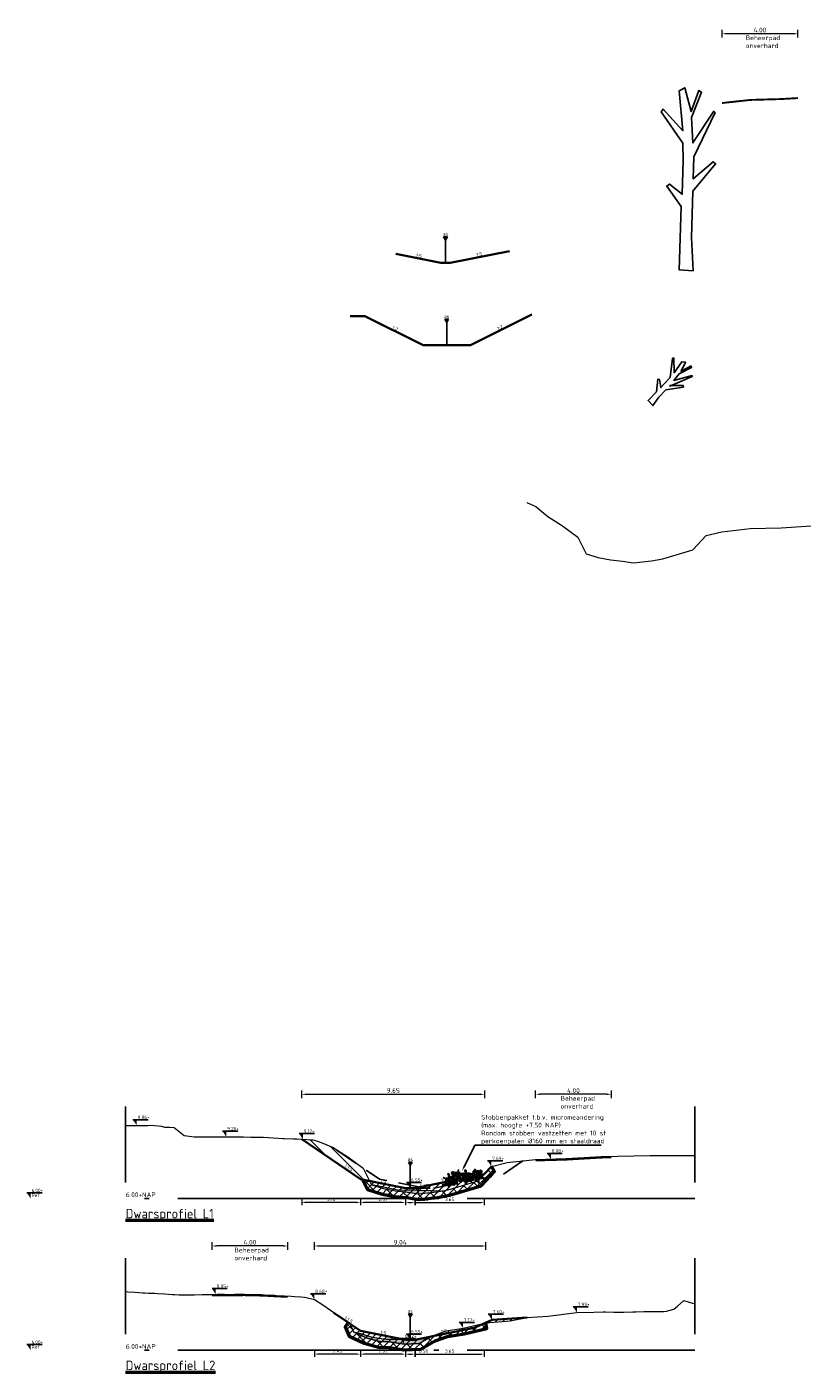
# Model space of a CAD drawing. Header units: metres. Extents: x 199581 to 207779, y 462378 to 466293.
# Tile 130 of 134: x 207393 to 207434, y 466076 to 466147. Entities that reach past the tile are written whole.
import ezdxf
from ezdxf import colors
from ezdxf.entities.mleader import LeaderData, LeaderLine
from ezdxf.enums import TextEntityAlignment as Align
from ezdxf.math import Vec2, Vec3

# ---------------------------------------------------------------- set-up
doc = ezdxf.new("R2010")
doc.units = ezdxf.units.M
for name, pattern in [('AL-NAP_LIJN', [15.25, 12, -1.5, 0.25, -1.5]), ('DASHED2', [0.375, 0.25, -0.125]), ('XX-AFBREEK', [7, 4, -1, 1, -1])]:
    doc.linetypes.add(name, pattern=pattern)
doc.layers.get('0').update_dxf_attribs({"lineweight": 25})
for name, color, linetype, lineweight in [('B-WE-GR-MAAIVELD-G-GRIJS', 253, 'GW-MAAIVELD', 13), ('N-WE-AM-AS-SD', 10, 'Continuous', 25), ('N-WE-GW-GROND_SLIB-GD', 40, 'Continuous', 18), ('N-WE-GW-GRONDWERKLIJN-G', 90, 'Continuous', 50), ('N-WE-GW-MAAIVELD-GD', 90, 'GW-MAAIVELD', 35), ('N-WE-GW-MAAIVELD-MICROMEANDERING-GD', 90, 'DASHED2', 25), ('N-WE-GW-ONTGRAVING-WERK-AD', 253, 'Continuous', 18), ('N-WE-GW-OPHOGING-WERK-AD', 82, 'Continuous', 18), ('X-XX-AL-AFBREEKLIJN-GD', 250, 'XX-AFBREEK', 25), ('X-XX-AL-M', 7, 'Continuous', 18), ('X-XX-AL-NAP-GD', 253, 'AL-NAP_LIJN', 25), ('X-XX-AL-PEILMAAT-BEST-SD', 251, 'Continuous', 25), ('X-XX-AL-PEILMAAT-SD', 7, 'Continuous', 25), ('X-XX-AL-REFERENTIE-T25', 7, 'Continuous', 25), ('X-XX-AL-T18', 10, 'Continuous', 18), ('X-XX-AL-T25', 7, 'Continuous', 25), ('X-XX-AL-T50', 7, 'Continuous', 50)]:
    doc.layers.add(name, color=color, linetype=linetype, lineweight=lineweight)
doc.layers.add('N-WA-OG-BEHEERPAD-AD', color=34, linetype='Continuous', lineweight=25, transparency=0.5)
doc.layers.add('N-WE-GW-GROND_SLIB-AD', color=40, linetype='Continuous', lineweight=18, transparency=0.4)
doc.layers.add('N-WE-GR-STOBBE-SD', color=7, linetype='Continuous', lineweight=25, true_color=0x8f461e)
doc.styles.add('NLCS-ISO', font='NLCS-ISO.ttf')
doc.styles.add('NLCS-ISO-M100-T18', font='NLCS-ISO.ttf', dxfattribs={"height": 0.18})
doc.styles.add('NLCS-ISO-M100-T25', font='NLCS-ISO.ttf', dxfattribs={"height": 0.25})
doc.styles.add('NLCS-ISO-M50-T18', font='isocpeur.ttf', dxfattribs={"height": 0.09})
doc.styles.add('NLCS-ISO-M50-T50', font='NLCS-ISO.ttf', dxfattribs={"height": 0.25})
doc.linetypes.add('GW-MAAIVELD', pattern='A,12,[40,NLCS.SHX,S=1,R=0,X=0,Y=-0.5],12', length=24)
doc.dimstyles.new('NLCS-M100-T18-PIJL_L2_H1', dxfattribs={"dimscale": 0.1, "dimtxt": 2.5, "dimasz": 1.8, "dimexe": 2, "dimexo": 2, "dimgap": 0.7, "dimtad": 1, "dimzin": 0, "dimdsep": 46, "dimtxsty": 'NLCS-ISO-M100-T18', "dimcen": 0, "dimdle": 2, "dimclrd": 256, "dimclre": 256, "dimclrt": 10, "dimadec": 1, "dimazin": 0, "dimtfac": 1, "dimtdec": 3, "dimtofl": 0, "dimtmove": 0, "dimatfit": 3, "dimfxl": 2, "dimfxlon": 1, "dimtfillclr": 256, "dimtolj": 1, "dimtzin": 0, "dimlwd": -1, "dimlwe": -1, "dimarcsym": 0})
doc.dimstyles.new('NLCS-M100-T25-PIJL_L2_H1', dxfattribs={"dimscale": 0.1, "dimtxt": 2.5, "dimasz": 2.5, "dimexe": 2, "dimexo": 2, "dimgap": 0.7, "dimtad": 1, "dimzin": 0, "dimdsep": 46, "dimtxsty": 'NLCS-ISO-M100-T25', "dimcen": 0, "dimdle": 2, "dimclrd": 256, "dimclre": 256, "dimclrt": 256, "dimadec": 1, "dimazin": 0, "dimtfac": 1, "dimtdec": 3, "dimtofl": 0, "dimtmove": 0, "dimatfit": 3, "dimfxl": 2, "dimfxlon": 1, "dimtfillclr": 256, "dimtolj": 1, "dimtzin": 0, "dimlwd": -1, "dimlwe": -1, "dimarcsym": 0})
doc.dimstyles.new('NLCS-M100-T25-PIJL_L2_H2', dxfattribs={"dimscale": 0.1, "dimtxt": 2.5, "dimasz": 2.5, "dimexe": 2, "dimexo": 2, "dimgap": 0.7, "dimtad": 1, "dimzin": 0, "dimdsep": 46, "dimtxsty": 'NLCS-ISO-M100-T25', "dimcen": 0, "dimdle": 2, "dimclrd": 256, "dimclre": 256, "dimclrt": 256, "dimazin": 0, "dimtfac": 1, "dimtdec": 3, "dimtofl": 0, "dimtmove": 0, "dimatfit": 3, "dimfxl": 2, "dimfxlon": 1, "dimtfillclr": 256, "dimtolj": 1, "dimtzin": 0, "dimlwd": -1, "dimlwe": -1, "dimarcsym": 0})
pattern_1 = [(45, (0, 0), (-0.1767766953, 0.1767766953), [])]
pattern_2 = [(135, (0, 0), (-0.3535533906, -0.3535533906), [])]

# ---------------------------------------------------------------- blocks, each defined once
blk = doc.blocks.new('SAM-AS-D')
for p, q in [((0, 3), (-0.25, 3.43)), ((0.25, 3.43), (-0.25, 3.43)), ((0, 0), (0, 3.43)), ((0, 3), (0.25, 3.43))]:
    blk.add_line(p, q)
blk = doc.blocks.new('SAL-PEILMAAT_INFRACAD_R01-SOD')
blk.add_line((-2, 3), (6, 3))
blk.add_solid([(-2, 3), (0, 3), (0, 0)])
at = {"style": 'NLCS-ISO'}
for tag, p in [('...', (0.4, 3.4)), ('REF', (0.4, 0.8))]:
    blk.add_attdef(tag, p, '', height=1.8, dxfattribs=at)
blk = doc.blocks.new('SAL-PEILMAAT_INFRACAD_H01-SOD')
blk.add_line((-2, 3), (6, 3))
blk.add_solid([(-2, 3), (0, 3), (0, 0)])
at = {"style": 'NLCS-ISO'}
blk.add_attdef('...', (0.4, 3.4), '', height=1.8, dxfattribs=at)
blk = doc.blocks.new('*D288')
at = {"layer": 'X-XX-AL-M', "transparency": 16777216}
for p, q in [((207407.44, 466090.89), (207407.44, 466091.29)), ((207407.69, 466091.09), (207416.842, 466091.09)), ((207417.092, 466090.89), (207417.092, 466091.29))]:
    blk.add_line(p, q, dxfattribs=at)
for points in [[(207407.69, 466091.132), (207407.69, 466091.049), (207407.44, 466091.09)], [(207416.842, 466091.132), (207416.842, 466091.049), (207417.092, 466091.09)]]:
    blk.add_solid(points, dxfattribs=at)
at = {"layer": 'X-XX-AL-M', "transparency": 16777216, "insert": (207412.266, 466091.285), "char_height": 0.25, "attachment_point": 5, "style": 'NLCS-ISO-M100-T25'}
blk.add_mtext('\\A1;9.65', dxfattribs=at)
blk = doc.blocks.new('*D290')
at = {"layer": 'X-XX-AL-M', "transparency": 16777216}
for p, q in [((207429.593, 466146.814), (207429.593, 466147.214)), ((207433.592, 466146.814), (207433.592, 466147.214)), ((207433.342, 466147.014), (207429.843, 466147.014))]:
    blk.add_line(p, q, dxfattribs=at)
for points in [[(207429.843, 466147.056), (207429.843, 466146.972), (207429.593, 466147.014)], [(207433.342, 466147.056), (207433.342, 466146.972), (207433.592, 466147.014)]]:
    blk.add_solid(points, dxfattribs=at)
at = {"layer": 'X-XX-AL-M', "transparency": 16777216, "insert": (207431.592, 466147.209), "char_height": 0.25, "attachment_point": 5, "style": 'NLCS-ISO-M100-T25'}
blk.add_mtext('\\A1;4.00', dxfattribs=at)
blk = doc.blocks.new('*D291')
at = {"layer": 'X-XX-AL-M', "transparency": 16777216}
for p, q in [((207419.763, 466090.89), (207419.763, 466091.29)), ((207423.511, 466091.09), (207420.013, 466091.09)), ((207423.761, 466090.89), (207423.761, 466091.29))]:
    blk.add_line(p, q, dxfattribs=at)
for points in [[(207420.013, 466091.132), (207420.013, 466091.049), (207419.763, 466091.09)], [(207423.511, 466091.132), (207423.511, 466091.049), (207423.761, 466091.09)]]:
    blk.add_solid(points, dxfattribs=at)
at = {"layer": 'X-XX-AL-M', "transparency": 16777216, "insert": (207421.762, 466091.285), "char_height": 0.25, "attachment_point": 5, "style": 'NLCS-ISO-M100-T25'}
blk.add_mtext('\\A1;4.00', dxfattribs=at)
blk = doc.blocks.new('*D292')
at = {"layer": 'X-XX-AL-M', "transparency": 16777216}
for p, q in [((207402.715, 466082.89), (207402.715, 466083.29)), ((207406.711, 466082.89), (207406.711, 466083.29)), ((207406.461, 466083.09), (207402.965, 466083.09))]:
    blk.add_line(p, q, dxfattribs=at)
for points in [[(207402.965, 466083.132), (207402.965, 466083.049), (207402.715, 466083.09)], [(207406.461, 466083.132), (207406.461, 466083.049), (207406.711, 466083.09)]]:
    blk.add_solid(points, dxfattribs=at)
at = {"layer": 'X-XX-AL-M', "transparency": 16777216, "insert": (207404.713, 466083.285), "char_height": 0.25, "attachment_point": 5, "style": 'NLCS-ISO-M100-T25'}
blk.add_mtext('\\A1;4.00', dxfattribs=at)
blk = doc.blocks.new('*D298')
at = {"layer": 'X-XX-AL-M', "transparency": 16777216}
for p, q in [((207408.112, 466082.89), (207408.112, 466083.29)), ((207417.151, 466082.89), (207417.151, 466083.29)), ((207408.362, 466083.09), (207416.901, 466083.09))]:
    blk.add_line(p, q, dxfattribs=at)
for points in [[(207408.362, 466083.132), (207408.362, 466083.049), (207408.112, 466083.09)], [(207416.901, 466083.132), (207416.901, 466083.049), (207417.151, 466083.09)]]:
    blk.add_solid(points, dxfattribs=at)
at = {"layer": 'X-XX-AL-M', "transparency": 16777216, "insert": (207412.631, 466083.285), "char_height": 0.25, "attachment_point": 5, "style": 'NLCS-ISO-M100-T25'}
blk.add_mtext('\\A1;9.04', dxfattribs=at)
blk = doc.blocks.new('*D324')
at = {"layer": 'X-XX-AL-M', "transparency": 16777216}
for p, q in [((207412.911, 466085.537), (207412.911, 466085.237)), ((207413.091, 466085.387), (207413.235, 466085.387)), ((207413.415, 466085.537), (207413.415, 466085.237)), ((207413.415, 466085.387), (207414.131, 466085.387))]:
    blk.add_line(p, q, dxfattribs=at)
for points in [[(207413.091, 466085.417), (207413.091, 466085.357), (207412.911, 466085.387)], [(207413.235, 466085.417), (207413.235, 466085.357), (207413.415, 466085.387)]]:
    blk.add_solid(points, dxfattribs=at)
at = {"layer": 'X-XX-AL-M', "transparency": 16777216, "insert": (207413.863, 466085.547), "char_height": 0.18, "attachment_point": 5, "style": 'NLCS-ISO-M100-T18'}
blk.add_mtext('\\A1;0.50', dxfattribs=at)
blk = doc.blocks.new('*D325')
at = {"layer": 'X-XX-AL-M', "transparency": 16777216}
for p, q in [((207410.542, 466085.537), (207410.542, 466085.237)), ((207412.731, 466085.387), (207410.722, 466085.387)), ((207412.911, 466085.537), (207412.911, 466085.237))]:
    blk.add_line(p, q, dxfattribs=at)
for points in [[(207410.722, 466085.417), (207410.722, 466085.357), (207410.542, 466085.387)], [(207412.731, 466085.417), (207412.731, 466085.357), (207412.911, 466085.387)]]:
    blk.add_solid(points, dxfattribs=at)
at = {"layer": 'X-XX-AL-M', "transparency": 16777216, "insert": (207411.727, 466085.547), "char_height": 0.18, "attachment_point": 5, "style": 'NLCS-ISO-M100-T18'}
blk.add_mtext('\\A1;2.37', dxfattribs=at)
blk = doc.blocks.new('*D326')
at = {"layer": 'X-XX-AL-M', "transparency": 16777216}
for p, q in [((207413.411, 466085.537), (207413.411, 466085.237)), ((207413.591, 466085.387), (207416.884, 466085.387)), ((207417.064, 466085.537), (207417.064, 466085.237))]:
    blk.add_line(p, q, dxfattribs=at)
for points in [[(207413.591, 466085.417), (207413.591, 466085.357), (207413.411, 466085.387)], [(207416.884, 466085.417), (207416.884, 466085.357), (207417.064, 466085.387)]]:
    blk.add_solid(points, dxfattribs=at)
at = {"layer": 'X-XX-AL-M', "transparency": 16777216, "insert": (207415.237, 466085.547), "char_height": 0.18, "attachment_point": 5, "style": 'NLCS-ISO-M100-T18'}
blk.add_mtext('\\A1;3.65', dxfattribs=at)
blk = doc.blocks.new('*D327')
at = {"layer": 'X-XX-AL-M', "transparency": 16777216}
for p, q in [((207412.911, 466077.537), (207412.911, 466077.237)), ((207413.091, 466077.387), (207413.235, 466077.387)), ((207413.415, 466077.537), (207413.415, 466077.237)), ((207413.415, 466077.387), (207414.131, 466077.387))]:
    blk.add_line(p, q, dxfattribs=at)
for points in [[(207413.091, 466077.417), (207413.091, 466077.357), (207412.911, 466077.387)], [(207413.235, 466077.417), (207413.235, 466077.357), (207413.415, 466077.387)]]:
    blk.add_solid(points, dxfattribs=at)
at = {"layer": 'X-XX-AL-M', "transparency": 16777216, "insert": (207413.863, 466077.547), "char_height": 0.18, "attachment_point": 5, "style": 'NLCS-ISO-M100-T18'}
blk.add_mtext('\\A1;0.50', dxfattribs=at)
blk = doc.blocks.new('*D329')
at = {"layer": 'X-XX-AL-M', "transparency": 16777216}
for p, q in [((207410.542, 466077.537), (207410.542, 466077.237)), ((207412.731, 466077.387), (207410.722, 466077.387)), ((207412.911, 466077.537), (207412.911, 466077.237))]:
    blk.add_line(p, q, dxfattribs=at)
for points in [[(207410.722, 466077.417), (207410.722, 466077.357), (207410.542, 466077.387)], [(207412.731, 466077.417), (207412.731, 466077.357), (207412.911, 466077.387)]]:
    blk.add_solid(points, dxfattribs=at)
at = {"layer": 'X-XX-AL-M', "transparency": 16777216, "insert": (207411.727, 466077.547), "char_height": 0.18, "attachment_point": 5, "style": 'NLCS-ISO-M100-T18'}
blk.add_mtext('\\A1;2.37', dxfattribs=at)
blk = doc.blocks.new('*D328')
at = {"layer": 'X-XX-AL-M', "transparency": 16777216}
for p, q in [((207413.411, 466077.537), (207413.411, 466077.237)), ((207413.591, 466077.387), (207416.884, 466077.387)), ((207417.064, 466077.537), (207417.064, 466077.237))]:
    blk.add_line(p, q, dxfattribs=at)
for points in [[(207413.591, 466077.417), (207413.591, 466077.357), (207413.411, 466077.387)], [(207416.884, 466077.417), (207416.884, 466077.357), (207417.064, 466077.387)]]:
    blk.add_solid(points, dxfattribs=at)
at = {"layer": 'X-XX-AL-M', "transparency": 16777216, "insert": (207415.237, 466077.547), "char_height": 0.18, "attachment_point": 5, "style": 'NLCS-ISO-M100-T18'}
blk.add_mtext('\\A1;3.65', dxfattribs=at)
blk = doc.blocks.new('*D367')
at = {"layer": 'X-XX-AL-M', "transparency": 16777216}
for p, q in [((207408.112, 466077.537), (207408.112, 466077.237)), ((207410.362, 466077.387), (207408.292, 466077.387)), ((207410.542, 466077.537), (207410.542, 466077.237))]:
    blk.add_line(p, q, dxfattribs=at)
for points in [[(207408.292, 466077.417), (207408.292, 466077.357), (207408.112, 466077.387)], [(207410.362, 466077.417), (207410.362, 466077.357), (207410.542, 466077.387)]]:
    blk.add_solid(points, dxfattribs=at)
at = {"layer": 'X-XX-AL-M', "transparency": 16777216, "insert": (207409.327, 466077.547), "char_height": 0.18, "attachment_point": 5, "style": 'NLCS-ISO-M100-T18'}
blk.add_mtext('\\A1;2.43', dxfattribs=at)
blk = doc.blocks.new('*D368')
at = {"layer": 'X-XX-AL-M', "transparency": 16777216}
for p, q in [((207407.44, 466085.537), (207407.44, 466085.237)), ((207410.362, 466085.387), (207407.62, 466085.387)), ((207410.542, 466085.537), (207410.542, 466085.237))]:
    blk.add_line(p, q, dxfattribs=at)
for points in [[(207407.62, 466085.417), (207407.62, 466085.357), (207407.44, 466085.387)], [(207410.362, 466085.417), (207410.362, 466085.357), (207410.542, 466085.387)]]:
    blk.add_solid(points, dxfattribs=at)
at = {"layer": 'X-XX-AL-M', "transparency": 16777216, "insert": (207408.991, 466085.547), "char_height": 0.18, "attachment_point": 5, "style": 'NLCS-ISO-M100-T18'}
blk.add_mtext('\\A1;3.10', dxfattribs=at)
blk = doc.blocks.new('stobbe')
at = {"flags": 128}
for points in [[(-1.57, 0.92), (-1.52, 0.88), (-1.41, 0.9), (-1.36, 0.84), (-1.26, 0.82)], [(-1.54, 1.01), (-1.43, 0.96), (-1.41, 0.95), (-1.22, 0.89)], [(-1.2, 0.86), (-1.16, 0.83), (-1.18, 0.8), (-1.22, 0.84), (-1.2, 0.86)], [(-1, 0.75), (-1.02, 0.68), (-0.9, 0.73)], [(-0.98, 0.6), (-0.98, 0.55), (-0.95, 0.52), (-0.84, 0.54), (-0.82, 0.6)], [(-0.85, 0.87), (-0.8, 0.8), (-0.83, 0.75), (-0.9, 0.81), (-0.92, 0.83), (-0.86, 0.88), (-0.85, 0.87)], [(-0.79, 0.21), (-0.81, 0.03), (-0.84, -0.15), (-0.9, -0.32), (-0.9, -0.48), (-0.89, -0.52), (-0.68, -0.87), (-0.51, -0.97), (-0.28, -0.94), (-0.08, -0.87), (0.11, -0.78), (0.3, -0.7), (0.5, -0.64), (0.7, -0.61), (0.91, -0.63), (1.14, -0.7), (1.31, -0.81), (1.46, -0.94), (1.57, -1.01)], [(-0.81, 0.69), (-0.79, 0.63), (-0.27, 0.7), (-0.3, 0.64), (-0.38, 0.58), (-0.37, 0.54), (-0.25, 0.56)], [(-0.59, 0.52), (-0.76, 0.43), (-0.78, 0.33), (-0.78, 0.27), (-0.68, 0.31), (-0.57, 0.44), (-0.53, 0.47)], [(-0.57, 0.84), (-0.74, 0.81)], [(0.08, 0.56), (-0.13, 0.45), (-0.29, 0.38), (-0.45, 0.31), (-0.6, 0.21), (-0.7, 0.06), (-0.71, -0.11), (-0.64, -0.07), (-0.51, 0.05), (-0.38, 0.19), (-0.22, 0.27), (-0.04, 0.33), (0.12, 0.41), (0.16, 0.43), (0.21, 0.56)], [(0.12, 0.17), (-0.54, -0.18), (-0.54, -0.29), (-0.47, -0.39), (-0.31, -0.47), (-0.18, -0.5), (-0.15, -0.46), (0.34, -0.22)], [(-0.53, 0.86), (-0.4, 0.86)], [(0.1, 0.3), (-0.46, 0.03)], [(-0.2, 2.06), (0, 1.88), (-0.07, 1.87), (-0.06, 1.81), (-0.03, 1.75), (-0.02, 1.67), (0.05, 1.62), (0.06, 1.51), (-0.12, 1.53), (-0.23, 1.66), (-0.31, 1.81), (-0.36, 1.93), (-0.31, 1.95), (-0.3, 2), (-0.2, 2.01), (-0.22, 2.06), (-0.2, 2.06)], [(-0.22, 1.12), (-0.24, 0.99), (-0.33, 0.88), (-0.32, 0.84), (-0.16, 0.85), (-0.1, 0.92), (-0.1, 1.04), (-0.12, 1.1)], [(-0.03, 1.26), (0.02, 1.21), (0.1, 1.07), (0.12, 0.93), (0.08, 0.79), (0.03, 0.74), (-0.12, 0.74), (-0.22, 0.67), (-0.22, 0.6), (0.14, 0.6), (0.21, 0.63), (0.29, 0.73), (0.24, 1.16)], [(-0.17, 1.23), (-0.18, 1.19), (-0.16, 1.15), (-0.12, 1.16)], [(-0.16, 1.46), (-0.15, 1.4), (-0.07, 1.45), (-0.05, 1.46)], [(0.16, 0.02), (-0.07, -0.09), (-0.1, -0.13)], [(-0.07, 1.26), (-0.07, 1.25), (-0.08, 1.23), (-0.02, 1.06), (-0.02, 0.91), (-0.07, 0.79)], [(0.03, 1.76), (0.13, 1.73), (0.15, 1.68)], [(0.15, 1.16), (0.14, 1.11), (0.12, 1.06), (0.14, 1.05), (0.19, 1.03), (0.2, 1.04)], [(0.15, 1.04), (0.19, 1.02), (0.27, 0.98), (0.4, 0.82), (0.5, 0.65), (0.55, 0.58), (0.6, 0.61), (0.62, 0.63), (0.43, 1.04), (0.55, 0.96), (0.67, 0.82), (0.74, 0.74), (0.8, 0.78)], [(0.16, 0.36), (0.17, 0.21), (0.22, 0.03), (0.32, -0.12), (0.44, -0.2), (0.62, -0.26), (0.76, -0.31), (0.97, -0.36), (1.18, -0.4), (1.39, -0.43), (1.58, -0.42), (1.64, -0.42)], [(0.21, 1.29), (0.19, 1.25), (0.2, 1.22), (0.25, 1.25)], [(0.23, 0.11), (0.96, 0.26), (1.03, 0.17), (1.04, 0.05), (0.96, -0.11), (0.88, -0.22), (0.83, -0.2), (0.71, -0.23)], [(0.24, 1.24), (0.39, 1.17), (0.5, 1.18), (0.61, 1.17)], [(0.29, -0.03), (0.54, 0.04), (0.59, 0.02)], [(0.35, 1.14), (0.36, 1.07), (0.42, 1.09), (0.43, 1.12)], [(0.69, 1.29), (0.62, 0.98), (0.64, 0.97), (0.7, 1.01), (0.74, 1.16)], [(0.69, 0.1), (0.64, 0), (0.78, -0.07), (0.84, -0.01), (0.86, 0.08), (0.83, 0.13), (0.75, 0.12)], [(0.84, 1.28), (0.82, 1.28), (0.78, 1.2), (0.75, 0.92), (0.81, 0.89), (0.85, 0.89), (0.94, 0.99)], [(0.88, 1.26), (0.98, 1.14)], [(1.01, 0.87), (0.99, 0.84), (0.91, 0.86)], [(1.04, 1.09), (0.98, 1.05), (0.97, 1.09), (1.04, 1.1), (1.04, 1.09)], [(1.17, 1.05), (1.15, 1.04), (1.09, 0.95), (1.09, 0.9), (1.05, 0.81), (1.09, 0.78)], [(1.08, 0.36), (1.25, 0.19), (1.25, 0.12), (1.26, -0.06), (1.2, -0.16), (1.13, -0.18), (1.13, -0.06), (1.13, 0.1), (1.08, 0.17)], [(1.28, 1.02), (1.25, 1.02), (1.13, 0.78), (1.16, 0.73), (1.2, 0.71)], [(1.39, 0.98), (1.35, 0.98), (1.34, 0.97), (1.27, 0.72), (1.28, 0.69), (1.32, 0.66), (1.38, 0.73), (1.41, 0.82)], [(-1.8, -0.8), (-1.82, -0.94), (-1.79, -1.03), (-1.67, -1.02)], [(-1.59, -0.73), (-1.65, -0.75), (-1.69, -0.8), (-1.63, -0.99), (-1.54, -0.98)], [(-1.46, -0.69), (-1.52, -0.73), (-1.53, -0.83), (-1.5, -0.95), (-1.39, -0.96)], [(-1.28, -0.63), (-1.36, -0.68), (-1.33, -0.93), (-1.2, -0.91), (-1.2, -0.68)], [(-1.11, -0.59), (-1.06, -0.85), (-1.02, -0.88), (-0.85, -0.86), (-0.85, -0.8)], [(-0.98, -0.44), (-1.05, -0.55), (-0.98, -0.78), (-0.96, -0.82), (-0.89, -0.78), (-0.87, -0.74), (-0.91, -0.57)], [(-0.74, -0.48), (-0.71, -0.6), (-0.61, -0.73), (-0.49, -0.81), (-0.38, -0.85), (-0.2, -0.78), (-0.02, -0.7), (0.16, -0.61), (0.34, -0.54), (0.52, -0.48), (0.7, -0.46), (0.9, -0.48), (1.09, -0.55), (1.26, -0.65), (1.39, -0.71), (1.45, -0.68), (1.46, -0.59), (1.33, -0.48)], [(-0.7, -0.18), (-0.72, -0.42), (-0.68, -0.47), (-0.57, -0.61), (-0.46, -0.65), (-0.4, -0.63), (-0.47, -0.54), (-0.58, -0.41), (-0.58, -0.33)], [(-0.53, -0.05), (-0.57, -0.15), (-0.61, -0.15)], [(-0.43, -1.04), (-0.33, -1.09), (-0.07, -1.06), (-0.06, -1.09), (-0.13, -1.15), (-0.25, -1.17), (-0.28, -1.2), (-0.25, -1.28), (-0.05, -1.26)], [(-0.22, -0.14), (-0.12, -0.18), (-0.2, -0.32), (-0.28, -0.32), (-0.35, -0.25), (-0.35, -0.2), (-0.29, -0.16)], [(0.34, -0.39), (-0.33, -0.61)], [(-0.22, -1.35), (-0.2, -1.37), (-0.06, -1.35)], [(-0.14, -1.54), (-0.12, -1.69), (-0.08, -1.73), (-0.05, -1.73)], [(0.25, -0.13), (-0.07, -0.2)], [(0.38, -0.75), (0.19, -0.83), (0.03, -0.92), (-0.06, -1.03), (0.03, -1.07)], [(-0.02, -1.28), (-0.05, -1.4), (-0.02, -1.58)], [(0.49, -0.88), (0.32, -0.93), (0.14, -1), (0.09, -1.08), (0.1, -1.1), (0.7, -0.95)], [(0.44, -0.27), (0.39, -0.35), (0.4, -0.37), (0.62, -0.32)], [(0.42, -0.74), (0.65, -0.73), (0.86, -0.78), (1.07, -0.85), (1.27, -0.95), (1.52, -1.06)], [(0.43, -0.14), (0.61, -0.05)], [(0.53, -0.87), (1.24, -1)], [(0.9, -0.27), (1.07, -0.2)], [(1.47, -0.76), (1.5, -0.8), (1.59, -0.91), (1.6, -0.93)], [(1.48, -0.48), (1.5, -0.56), (1.57, -0.56), (1.57, -0.48)]]:
    blk.add_lwpolyline(points, dxfattribs=at)
for start, end in [(116.554, 190.873), (80.8143, 98.1415), (343.9042, 61.9621), (196.8348, 241.5594), (249.8979, 269.7843), (275.699, 299.9358), (306.0794, 336.9256)]:
    blk.add_arc((0.08, -0.04), 0.999, start, end)

msp = doc.modelspace()

# ---------------------------------------------------------------- hatches: boundary and pattern name
at = {"layer": 'N-WE-GW-GROND_SLIB-AD'}
h = msp.add_hatch(color=256, dxfattribs=at)
h.dxf.hatch_style = 1
h.paths.add_polyline_path([(207414.557, 466085.951), (207414.749, 466085.986), (207414.27, 466085.99), (207413.601, 466086.014), (207412.507, 466086.028), (207411.685, 466086.216), (207411.118, 466086.323), (207411.751, 466086.122), (207412.389, 466085.996), (207413.022, 466085.936), (207413.617, 466085.837)])
h = msp.add_hatch(color=256, dxfattribs=at)
h.dxf.hatch_style = 1
h.paths.add_polyline_path([(207410.178, 466078.564), (207410.48, 466078.489), (207411.158, 466078.289), (207411.886, 466078.185), (207413.082, 466078.176), (207414.121, 466078.231), (207413.629, 466077.954), (207412.837, 466077.913), (207412.073, 466078.029), (207411.543, 466078.052), (207410.847, 466078.254)])
at = {"layer": 'N-WE-GW-ONTGRAVING-WERK-AD'}
h = msp.add_hatch(dxfattribs=at)
h.set_pattern_fill('AGW-WERK_ONTGRAVEN-SO', color=256, scale=0.1, pattern_type=2)
h.set_pattern_definition(pattern_2)
h.paths.add_polyline_path([(207408.551, 466088.511), (207408.266, 466088.614), (207408.03, 466088.684), (207407.929, 466088.69), (207407.508, 466088.715), (207407.44, 466088.719), (207410.542, 466086.615), (207411.019, 466086.519), (207410.679, 466087.191), (207409.866, 466087.795), (207409.096, 466088.29)])
h = msp.add_hatch(dxfattribs=at)
h.set_pattern_fill('AGW-WERK_ONTGRAVEN-SO', color=256, scale=0.1, pattern_type=2)
h.set_pattern_definition(pattern_2)
h.paths.add_polyline_path([(207415.223, 466085.766), (207416.907, 466086.262), (207417.601, 466087.01), (207417.441, 466087.279), (207417.064, 466086.872), (207416.743, 466086.526), (207415.154, 466086.058), (207414.557, 466085.951), (207413.617, 466085.837), (207413.022, 466085.936), (207412.389, 466085.996), (207411.751, 466086.122), (207411.118, 466086.323), (207411.019, 466086.519), (207410.645, 466086.594), (207410.908, 466086.075), (207411.677, 466085.831), (207412.346, 466085.699), (207412.984, 466085.639), (207413.611, 466085.534), (207414.602, 466085.654)])
h = msp.add_hatch(dxfattribs=at)
h.set_pattern_fill('AGW-WERK_ONTGRAVEN-SO', color=256, scale=0.1, pattern_type=2)
h.set_pattern_definition(pattern_2)
h.paths.add_polyline_path([(207414.47, 466078.083), (207415.125, 466078.323), (207416.005, 466078.466), (207417.197, 466078.748), (207417.151, 466079.045), (207416.532, 466078.766), (207414.264, 466078.311), (207413.629, 466077.954), (207412.837, 466077.913), (207412.073, 466078.029), (207411.543, 466078.052), (207410.847, 466078.254), (207410.178, 466078.564), (207409.991, 466078.989), (207409.896, 466079.053), (207409.738, 466078.819), (207409.949, 466078.34), (207410.741, 466077.972), (207411.494, 466077.754), (207412.044, 466077.73), (207412.822, 466077.612), (207413.714, 466077.658)])
h = msp.add_hatch(dxfattribs=at)
h.set_pattern_fill('AGW-WERK_ONTGRAVEN-SO', color=256, scale=0.1, pattern_type=2)
h.set_pattern_definition(pattern_2)
h.paths.add_polyline_path([(207416.532, 466078.766), (207417.151, 466079.045), (207415.947, 466078.76), (207415.049, 466078.614), (207414.345, 466078.356), (207414.264, 466078.311)])
at = {"layer": 'N-WE-GW-OPHOGING-WERK-AD'}
h = msp.add_hatch(dxfattribs=at)
h.set_pattern_fill('AGW-WERK_AANVULLEN-SO', color=256, scale=0.05, pattern_type=2)
h.set_pattern_definition(pattern_1)
h.paths.add_polyline_path([(207413.617, 466085.837), (207413.022, 466085.936), (207412.389, 466085.996), (207411.751, 466086.122), (207411.118, 466086.323), (207411.019, 466086.519), (207410.645, 466086.594), (207410.908, 466086.075), (207411.677, 466085.831), (207412.346, 466085.699), (207412.984, 466085.639), (207413.611, 466085.534), (207414.602, 466085.654), (207415.223, 466085.766), (207416.907, 466086.262), (207417.601, 466087.01), (207417.441, 466087.279), (207417.064, 466086.872), (207416.743, 466086.526), (207415.154, 466086.058), (207414.557, 466085.951)])
h = msp.add_hatch(dxfattribs=at)
h.set_pattern_fill('AGW-WERK_AANVULLEN-SO', color=256, scale=0.05, pattern_type=2)
h.set_pattern_definition(pattern_1)
h.paths.add_polyline_path([(207414.557, 466085.951), (207415.154, 466086.058), (207416.743, 466086.526), (207417.064, 466086.872), (207413.411, 466086.14), (207412.911, 466086.14), (207411.019, 466086.519), (207411.118, 466086.323), (207411.751, 466086.122), (207412.389, 466085.996), (207413.022, 466085.936), (207413.617, 466085.837)])
h = msp.add_hatch(dxfattribs=at)
h.set_pattern_fill('AGW-WERK_AANVULLEN-SO', color=256, scale=0.05, pattern_type=2)
h.set_pattern_definition(pattern_1)
h.paths.add_polyline_path([(207414.47, 466078.083), (207415.125, 466078.323), (207416.005, 466078.466), (207417.197, 466078.748), (207417.151, 466079.045), (207416.532, 466078.766), (207414.264, 466078.311), (207413.629, 466077.954), (207412.837, 466077.913), (207412.073, 466078.029), (207411.543, 466078.052), (207410.847, 466078.254), (207410.178, 466078.564), (207409.991, 466078.989), (207409.896, 466079.053), (207409.738, 466078.819), (207409.949, 466078.34), (207410.741, 466077.972), (207411.494, 466077.754), (207412.044, 466077.73), (207412.822, 466077.612), (207413.714, 466077.658)])
h = msp.add_hatch(dxfattribs=at)
h.set_pattern_fill('AGW-WERK_AANVULLEN-SO', color=256, scale=0.05, pattern_type=2)
h.set_pattern_definition(pattern_1)
h.paths.add_polyline_path([(207414.264, 466078.311), (207413.411, 466078.14), (207412.911, 466078.14), (207410.542, 466078.615), (207409.991, 466078.989), (207410.178, 466078.564), (207410.847, 466078.254), (207411.543, 466078.052), (207412.073, 466078.029), (207412.837, 466077.913), (207413.629, 466077.954)])
h = msp.add_hatch(dxfattribs=at)
h.set_pattern_fill('AGW-WERK_AANVULLEN-SO', color=256, scale=0.05, pattern_type=2)
h.set_pattern_definition(pattern_1)
h.paths.add_polyline_path([(207419.33, 466079.324), (207417.471, 466079.19), (207417.151, 466079.045), (207418.421, 466079.141)])

# ---------------------------------------------------------------- linework, layer by layer
at = {"layer": 'B-WE-GR-MAAIVELD-G-GRIJS', "flags": 128}
for points in [[(207419.308, 466122.301), (207419.782, 466122.082), (207420.415, 466121.562), (207421.185, 466121.067), (207421.998, 466120.463), (207422.437, 466119.595), (207423.07, 466119.394), (207423.708, 466119.268), (207424.341, 466119.208), (207424.936, 466119.109), (207425.876, 466119.223), (207426.473, 466119.33), (207428.062, 466119.798), (207428.76, 466120.551), (207429.584, 466120.757), (207431.082, 466120.921), (207432.705, 466120.967), (207434.55, 466121.075), (207437.123, 466121.126), (207439.698, 466121.136), (207443.188, 466121.325), (207444.915, 466121.45), (207448.385, 466121.452)], [(207398.161, 466089.45), (207399.338, 466089.443), (207399.468, 466089.456), (207399.682, 466089.441), (207399.887, 466089.42), (207400.045, 466089.403), (207400.204, 466089.362), (207400.498, 466089.361), (207400.726, 466089.332), (207401.241, 466088.925), (207401.247, 466088.92), (207401.262, 466088.918), (207401.769, 466088.845), (207401.984, 466088.85), (207402.291, 466088.849), (207402.727, 466088.849), (207402.812, 466088.848), (207403.013, 466088.849), (207403.334, 466088.852), (207403.471, 466088.847), (207403.856, 466088.851), (207404.214, 466088.85), (207404.378, 466088.842), (207404.764, 466088.835), (207404.899, 466088.831), (207404.957, 466088.831), (207405.421, 466088.828), (207405.7, 466088.81), (207405.943, 466088.796), (207406.443, 466088.756), (207406.464, 466088.754), (207406.515, 466088.753), (207406.986, 466088.745), (207407.186, 466088.734), (207407.508, 466088.715), (207407.929, 466088.69), (207408.03, 466088.684), (207408.266, 466088.614), (207408.551, 466088.511), (207409.096, 466088.29), (207409.866, 466087.795), (207410.679, 466087.191), (207411.118, 466086.323), (207411.751, 466086.122), (207412.389, 466085.996), (207413.022, 466085.936), (207413.617, 466085.837), (207414.557, 466085.951), (207415.154, 466086.058), (207416.743, 466086.526), (207417.441, 466087.279), (207418.265, 466087.485), (207419.763, 466087.649), (207421.386, 466087.695), (207423.231, 466087.803), (207425.804, 466087.854), (207428.161, 466087.863)], [(207398.161, 466080.688), (207398.282, 466080.68), (207398.641, 466080.655), (207399.065, 466080.62), (207399.167, 466080.612), (207399.376, 466080.607), (207399.693, 466080.599), (207399.848, 466080.591), (207400.219, 466080.571), (207400.631, 466080.534), (207400.745, 466080.525), (207400.981, 466080.52), (207401.271, 466080.514), (207401.413, 466080.519), (207401.798, 466080.523), (207402.196, 466080.529), (207402.324, 466080.534), (207402.585, 466080.536), (207402.85, 466080.54), (207402.979, 466080.542), (207403.376, 466080.541), (207403.762, 466080.537), (207403.902, 466080.541), (207404.19, 466080.541), (207404.429, 466080.546), (207404.545, 466080.538), (207404.955, 466080.531), (207405.328, 466080.525), (207405.481, 466080.522), (207405.795, 466080.499), (207406.007, 466080.49), (207406.111, 466080.481), (207406.533, 466080.468), (207406.893, 466080.445), (207407.06, 466080.435), (207407.4, 466080.413), (207407.586, 466080.4), (207407.676, 466080.372), (207408.112, 466080.273), (207408.563, 466079.98), (207409.368, 466079.421), (207409.977, 466079.021), (207410.178, 466078.564), (207410.847, 466078.254), (207411.543, 466078.052), (207412.073, 466078.029), (207412.837, 466077.913), (207413.629, 466077.954), (207414.345, 466078.356), (207415.049, 466078.614), (207415.947, 466078.76), (207417.151, 466079.045), (207418.421, 466079.141), (207419.33, 466079.324), (207420.418, 466079.394), (207421.946, 466079.579), (207422.845, 466079.596), (207423.333, 466079.613), (207423.371, 466079.616), (207423.449, 466079.615), (207423.898, 466079.609), (207424.116, 466079.606), (207424.424, 466079.605), (207424.899, 466079.615), (207424.95, 466079.613), (207425.054, 466079.619), (207425.476, 466079.637), (207425.682, 466079.636), (207426.002, 466079.644), (207426.465, 466079.636), (207426.528, 466079.635), (207426.659, 466079.659), (207427.055, 466079.758), (207427.248, 466079.91), (207427.581, 466080.213), (207428.03, 466080.073), (207428.107, 466080.05), (207428.161, 466080.046)]]:
    msp.add_lwpolyline(points, dxfattribs=at)
at = {"layer": 'N-WA-OG-BEHEERPAD-AD', "const_width": 0.1, "flags": 128}
for points in [[(207429.593, 466143.36), (207431.086, 466143.523), (207432.707, 466143.569), (207433.592, 466143.62)], [(207419.767, 466087.599), (207421.389, 466087.645), (207423.233, 466087.753), (207423.762, 466087.764)], [(207402.716, 466080.488), (207402.851, 466080.49), (207402.98, 466080.492), (207403.376, 466080.491), (207403.762, 466080.487), (207403.903, 466080.491), (207404.191, 466080.491), (207404.428, 466080.496), (207404.543, 466080.488), (207404.954, 466080.481), (207405.327, 466080.475), (207405.479, 466080.472), (207405.792, 466080.449), (207406.004, 466080.44), (207406.108, 466080.431), (207406.531, 466080.418), (207406.711, 466080.407)]]:
    msp.add_lwpolyline(points, dxfattribs=at)
at = {"layer": 'N-WE-GR-STOBBE-SD', "flags": 128}
for points in [[(207427.981, 466142.59), (207428.513, 466143.928), (207428.378, 466144.029), (207427.961, 466142.906), (207427.63, 466144.169), (207427.338, 466144.003), (207427.536, 466141.9), (207426.489, 466143.043), (207426.39, 466142.904), (207427.536, 466141.236), (207427.539, 466140.324), (207427.495, 466138.55), (207426.817, 466139.083), (207426.676, 466138.984), (207427.436, 466137.9), (207427.332, 466134.569), (207428.065, 466134.509), (207427.989, 466136.263), (207428.053, 466138.712), (207429.251, 466140.154), (207429.12, 466140.263), (207428.074, 466139.358), (207428.116, 466140.526), (207429.223, 466142.864), (207429.155, 466142.924), (207428.059, 466141.254)], [(207427.336, 466129.087), (207427.979, 466129.412), (207427.961, 466129.495), (207427.433, 466129.212), (207427.665, 466129.702), (207427.471, 466129.716), (207427.073, 466129.14), (207427.058, 466129.915), (207426.976, 466129.896), (207426.853, 466128.891), (207426.552, 466128.549), (207426.371, 466128.359), (207426.294, 466128.784), (207426.208, 466128.793), (207426.134, 466128.135), (207425.693, 466127.675), (207425.949, 466127.41), (207426.265, 466127.856), (207426.634, 466128.235), (207427.56, 466128.379), (207427.547, 466128.463), (207426.855, 466128.47), (207426.835, 466128.433), (207428.024, 466128.943), (207428.019, 466128.988), (207427.055, 466128.725)]]:
    msp.add_lwpolyline(points, close=True, dxfattribs=at)
at = {"layer": 'N-WE-GW-GROND_SLIB-GD', "flags": 128}
for points in [[(207414.557, 466085.951), (207414.749, 466085.986), (207414.27, 466085.99), (207413.601, 466086.014), (207412.507, 466086.028), (207411.685, 466086.216), (207411.118, 466086.323), (207411.751, 466086.122), (207412.389, 466085.996), (207413.022, 466085.936), (207413.617, 466085.837)], [(207410.178, 466078.564), (207410.48, 466078.489), (207411.158, 466078.289), (207411.886, 466078.185), (207413.082, 466078.176), (207414.121, 466078.231), (207413.629, 466077.954), (207412.837, 466077.913), (207412.073, 466078.029), (207411.543, 466078.052), (207410.847, 466078.254)]]:
    msp.add_lwpolyline(points, close=True, dxfattribs=at)
at = {"layer": 'N-WE-GW-GRONDWERKLIJN-G', "flags": 128}
for points in [[(207410.645, 466086.594), (207410.908, 466086.075), (207411.677, 466085.831), (207412.346, 466085.699), (207412.984, 466085.639), (207413.611, 466085.534), (207414.602, 466085.654), (207415.223, 466085.766), (207416.907, 466086.262), (207417.601, 466087.01), (207417.441, 466087.279)], [(207409.896, 466079.053), (207409.738, 466078.819), (207409.949, 466078.34), (207410.741, 466077.972), (207411.494, 466077.754), (207412.044, 466077.73), (207412.822, 466077.612), (207413.714, 466077.658), (207414.47, 466078.083), (207415.125, 466078.323), (207416.005, 466078.466), (207417.197, 466078.748), (207417.151, 466079.045)]]:
    msp.add_lwpolyline(points, dxfattribs=at)
at = {"layer": 'N-WE-GW-MAAIVELD-GD', "flags": 128}
for points in [[(207412.403, 466135.407), (207414.771, 466134.932), (207415.271, 466134.932), (207418.393, 466135.557)], [(207409.99, 466132.121), (207410.766, 466132.121), (207413.834, 466130.588), (207416.334, 466130.588), (207419.578, 466132.21)], [(207407.44, 466088.719), (207410.542, 466086.615)], [(207410.542, 466086.615), (207412.911, 466086.14), (207413.411, 466086.14), (207417.064, 466086.872), (207417.441, 466087.279)], [(207410.542, 466078.615), (207409.128, 466079.574)], [(207416.532, 466078.766), (207417.471, 466079.19), (207419.33, 466079.324)], [(207410.542, 466078.615), (207412.911, 466078.14), (207413.411, 466078.14), (207416.532, 466078.766)]]:
    msp.add_lwpolyline(points, dxfattribs=at)
at = {"layer": 'N-WE-GW-MAAIVELD-MICROMEANDERING-GD', "ltscale": 5, "flags": 128}
msp.add_lwpolyline([(207419.103, 466087.577), (207418.064, 466086.872), (207414.411, 466086.14), (207413.911, 466086.14), (207411.542, 466086.615), (207409.036, 466088.315)], dxfattribs=at)
at = {"layer": 'X-XX-AL-AFBREEKLIJN-GD', "flags": 128}
for points in [[(207398.161, 466090.444), (207398.161, 466086.444)], [(207428.161, 466090.444), (207428.161, 466086.444)], [(207398.161, 466082.444), (207398.161, 466078.444)], [(207428.161, 466082.444), (207428.161, 466078.444)]]:
    msp.add_lwpolyline(points, dxfattribs=at)
at = {"layer": 'X-XX-AL-NAP-GD', "flags": 128}
for points in [[(207428.161, 466085.59), (207398.161, 466085.59)], [(207428.161, 466077.59), (207398.161, 466077.59)]]:
    msp.add_lwpolyline(points, dxfattribs=at)

# ---------------------------------------------------------------- block references
at = {"layer": 'N-WE-AM-AS-SD', "xscale": -0.4, "yscale": 0.4, "zscale": 2}
for p in [(207415.021, 466134.932), (207415.084, 466130.588), (207413.161, 466086.14), (207413.161, 466078.14)]:
    msp.add_blockref('SAM-AS-D', p, dxfattribs=at)
at = {"layer": 'N-WE-GR-STOBBE-SD', "xscale": 0.2, "yscale": 0.2, "zscale": 0.2}
for p in [(207415.214, 466086.501), (207416.106, 466086.692)]:
    msp.add_blockref('stobbe', p, dxfattribs=at)
at = {"layer": 'N-WE-GR-STOBBE-SD'}
for p, xscale, yscale, zscale, rotation in [((207415.636, 466086.767), 0.2, 0.2, 0.2, 172.7564260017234), ((207416.675, 466086.813), 0.2000000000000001, 0.2000000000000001, 0.2000000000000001, 74.88644675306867)]:
    msp.add_blockref('stobbe', p, dxfattribs=dict(at, xscale=xscale, yscale=yscale, zscale=zscale, rotation=rotation))
at = {"layer": 'X-XX-AL-PEILMAAT-BEST-SD', "xscale": 0.1, "yscale": 0.1, "zscale": 0.1}
for p, values in [((207398.75, 466089.447), {'...': '9.86+'}), ((207403.471, 466088.847), {'...': '9.26+'}), ((207420.575, 466087.672), {'...': '8.08+'}), ((207413.617, 466085.837), {'...': '6.25+'}), ((207402.915, 466080.541), {'...': '8.95+'}), ((207421.946, 466079.579), {'...': '7.99+'}), ((207415.947, 466078.76), {'...': '7.17+'}), ((207412.837, 466077.913), {'...': '6.32+'})]:
    msp.add_blockref('SAL-PEILMAAT_INFRACAD_H01-SOD', p, dxfattribs=at).add_auto_attribs(values)
at = {"layer": 'X-XX-AL-PEILMAAT-SD', "xscale": 0.1, "yscale": 0.1, "zscale": 0.1}
for name, p, values in [('SAL-PEILMAAT_INFRACAD_H01-SOD', (207407.508, 466088.715), {'...': '9.12+'}), ('SAL-PEILMAAT_INFRACAD_H01-SOD', (207417.441, 466087.279), {'...': '7.69+'}), ('SAL-PEILMAAT_INFRACAD_R01-SOD', (207393.161, 466085.59), {'...': '6.00+', 'REF': 'Ref'}), ('SAL-PEILMAAT_INFRACAD_H01-SOD', (207413.161, 466086.14), {'...': '6.55+'}), ('SAL-PEILMAAT_INFRACAD_H01-SOD', (207408.112, 466080.273), {'...': '8.68+'}), ('SAL-PEILMAAT_INFRACAD_H01-SOD', (207417.471, 466079.19), {'...': '7.60+'}), ('SAL-PEILMAAT_INFRACAD_H01-SOD', (207413.161, 466078.14), {'...': '6.55+'}), ('SAL-PEILMAAT_INFRACAD_R01-SOD', (207393.161, 466077.59), {'...': '6.00+', 'REF': 'Ref'})]:
    msp.add_blockref(name, p, dxfattribs=at).add_auto_attribs(values)

# ---------------------------------------------------------------- texts
at = {"layer": 'X-XX-AL-REFERENTIE-T25', "char_height": 0.25, "attachment_point": 1, "style": 'NLCS-ISO-M100-T25'}
for insert in [(207430.841, 466146.925), (207421.082, 466091.002), (207403.892, 466083.002)]:
    msp.add_mtext_dynamic_manual_height_columns('Beheerpad onverhard', width=0.97587, gutter_width=1.25, heights=[0], dxfattribs=dict(at, insert=insert))
at = {"layer": 'X-XX-AL-T18', "style": 'NLCS-ISO-M50-T18'}
for p in [(207415.021, 466136.308), (207415.084, 466131.964), (207413.161, 466087.517), (207413.161, 466079.517)]:
    msp.add_text('as', height=0.18, dxfattribs=at).set_placement(p, align=Align.BOTTOM_CENTER)
at = {"layer": 'X-XX-AL-T18', "style": 'NLCS-ISO-M100-T18'}
for s, rotation, p in [('1:5', 348.66704, (207413.587, 466135.169)), ('1:5', 11.32741, (207416.832, 466135.245)), ('1:2', 333.43495, (207412.3, 466131.355)), ('1:2', 26.56505, (207417.956, 466131.399)), ('1:1.5', 325.85418, (207409.835, 466087.094)), ('1:5', 348.66704, (207411.727, 466086.378)), ('1:5', 11.32741, (207414.972, 466086.453)), ('1:1.5', 325.85418, (207409.835, 466079.094)), ('1:5', 348.66704, (207411.727, 466078.378)), ('1:5', 11.32741, (207414.972, 466078.453))]:
    msp.add_text(s, height=0.18, rotation=rotation, dxfattribs=at).set_placement(p, align=Align.BOTTOM_CENTER)
at = {"layer": 'X-XX-AL-T25', "char_height": 0.25, "attachment_point": 1, "style": 'NLCS-ISO-M100-T25'}
for insert in [(207398.174, 466085.916), (207398.174, 466077.916)]:
    msp.add_mtext_dynamic_manual_height_columns('6.00+NAP', width=2.46829, gutter_width=1.25, heights=[0], dxfattribs=dict(at, insert=insert))
at = {"layer": 'X-XX-AL-T50', "char_height": 0.5, "attachment_point": 1, "style": 'NLCS-ISO-M50-T50'}
for s, insert in [('{\\LDwarsprofiel L1}', (207398.161, 466085.045)), ('{\\LDwarsprofiel L2}', (207398.161, 466077.045))]:
    msp.add_mtext_dynamic_manual_height_columns(s, width=18.27556, gutter_width=2.5, heights=[0], dxfattribs=dict(at, insert=insert))

# ---------------------------------------------------------------- dimensions: what is measured, and where the dimension line sits
at = {"layer": 'X-XX-AL-M'}
for base, p1, p2, dimstyle, picture, middle in [((207429.593, 466147.014), (207433.592, 466143.62), (207429.593, 466143.36), 'NLCS-M100-T25-PIJL_L2_H2', '*D290', (207431.592, 466147.209)), ((207417.092, 466091.09), (207407.44, 466088.719), (207417.092, 466086.903), 'NLCS-M100-T25-PIJL_L2_H1', '*D288', (207412.266, 466091.285)), ((207419.763, 466091.09), (207423.761, 466087.803), (207419.763, 466087.649), 'NLCS-M100-T25-PIJL_L2_H2', '*D291', (207421.762, 466091.285)), ((207402.715, 466083.09), (207406.711, 466080.407), (207402.715, 466080.538), 'NLCS-M100-T25-PIJL_L2_H2', '*D292', (207404.713, 466083.285)), ((207417.151, 466083.09), (207408.112, 466080.273), (207417.151, 466079.045), 'NLCS-M100-T25-PIJL_L2_H1', '*D298', (207412.631, 466083.285))]:
    dim = msp.add_linear_dim(base=base, p1=p1, p2=p2, dimstyle=dimstyle, dxfattribs=at)
    dim.commit()
    dim.dimension.update_dxf_attribs({"geometry": picture, "text_midpoint": middle})
for base, p1, p2, picture, middle in [((207407.44, 466085.387), (207410.542, 466086.615), (207407.44, 466088.719), '*D368', (207408.991, 466085.547)), ((207417.064, 466085.387), (207413.411, 466086.14), (207417.064, 466086.872), '*D326', (207415.237, 466085.547)), ((207410.542, 466085.387), (207412.911, 466086.14), (207410.542, 466086.615), '*D325', (207411.727, 466085.547)), ((207413.415, 466085.387), (207412.911, 466086.14), (207413.415, 466086.141), '*D324', (207413.863, 466085.547)), ((207408.112, 466077.387), (207410.542, 466078.615), (207408.112, 466080.273), '*D367', (207409.327, 466077.547)), ((207410.542, 466077.387), (207412.911, 466078.14), (207410.542, 466078.615), '*D329', (207411.727, 466077.547)), ((207417.064, 466077.387), (207413.411, 466078.14), (207417.064, 466078.872), '*D328', (207415.237, 466077.547)), ((207413.415, 466077.387), (207412.911, 466078.14), (207413.415, 466078.141), '*D327', (207413.863, 466077.547))]:
    dim = msp.add_linear_dim(base=base, p1=p1, p2=p2, dimstyle='NLCS-M100-T18-PIJL_L2_H1', override={"dimexe": 1.5, "dimexo": 1.5, "dimclrt": 256, "dimfxl": 1.5}, dxfattribs=at)
    dim.commit()
    dim.dimension.update_dxf_attribs({"geometry": picture, "text_midpoint": middle})

# ---------------------------------------------------------------- leaders
at = {"layer": 'X-XX-AL-REFERENTIE-T25'}
ml = msp.add_multileader_mtext('Standard', dxfattribs=at)
ml.set_content('Stobbenpakket t.b.v. micromeandering\\P(max. hoogte +7.50 NAP)\\PRondom stobben vastzetten met 10 st\\Pperkoenpalen %%C160 mm en staaldraad', color=256, style='NLCS-ISO-M100-T25')
ml.set_leader_properties(color=256, linetype='ByLayer', lineweight=-1)
ml.build(insert=Vec2(0, 0))
ml.multileader.update_dxf_attribs({"text_left_attachment_type": 5, "text_right_attachment_type": 5, "dogleg_length": 0.25, "arrow_head_size": 0.25})
ctx = ml.context
ctx.base_point, ctx.char_height, ctx.arrow_head_size, ctx.landing_gap_size, ctx.plane_origin = Vec3(207416.809, 466088.406), 0.25, 0.25, 0.09, Vec3(207415.545, 466090.082)
ctx.left_attachment, ctx.right_attachment = 5, 5
notes = []
notes.append((ctx, [(1, (1, 1, 0), (207416.559, 466088.406), (1, 0), 0.25, [(0, [(207415.889, 466087.043)], 0, [])])]))
ctx.mtext.insert, ctx.mtext.flow_direction = Vec3(207416.899, 466090.006), 5
for ctx, leaders in notes:
    for number, flags, end, landing, length, lines in leaders:
        leader = LeaderData()
        leader.index, (leader.has_last_leader_line, leader.has_dogleg_vector, leader.attachment_direction) = number, flags
        leader.last_leader_point, leader.dogleg_vector, leader.dogleg_length = Vec3(end), Vec3(landing), length
        for number, points, colour, breaks in lines:
            line = LeaderLine()
            line.index, line.vertices, line.color, line.breaks = number, Vec3.list(points), colors.encode_raw_color(colour), breaks
            leader.lines.append(line)
        ctx.leaders.append(leader)

doc.saveas('drawing.dxf')
